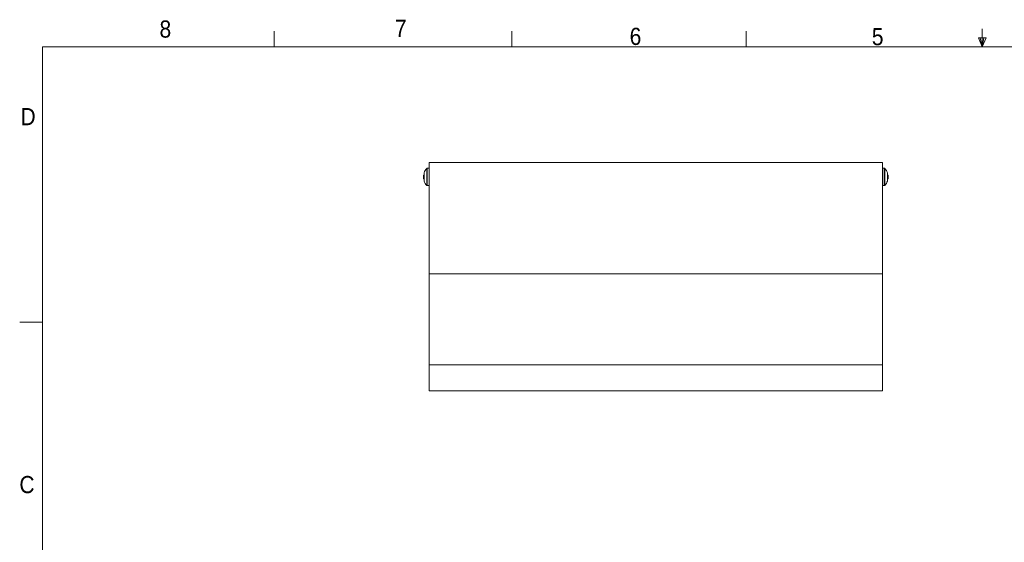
# Model space of a CAD drawing. Header units: millimetres. Extents: x 5 to 273, y 7 to 200.
# Tile 5 of 6: x 5 to 142, y 128 to 200. Entities that reach past the tile are written whole.
import ezdxf

# ---------------------------------------------------------------- set-up
doc = ezdxf.new("R2010")
doc.units = ezdxf.units.MM
doc.styles.add('SLDTEXTSTYLE0', font='GOTHIC.TTF', dxfattribs={"width": 0.913})

msp = doc.modelspace()

# ---------------------------------------------------------------- linework, layer by layer
at = {"color": 7, "linetype": 'Continuous', "lineweight": 0}
for p, q in [((40.4628, 196.675), (40.4628, 198.8289)), ((73.395, 196.675), (73.395, 198.8289)), ((105.8678, 196.675), (105.8678, 198.8289)), ((139.1022, 197.9105), (138.0411, 197.9105)), ((138.5703, 196.675), (138.0411, 197.9105)), ((138.5703, 196.675), (138.3066, 197.9105)), ((138.5703, 196.675), (138.5703, 199.1482)), ((138.5703, 196.675), (138.7998, 197.9105)), ((138.5703, 196.675), (139.1022, 197.9105)), ((8.3801, 196.675), (270.0001, 196.675)), ((8.3801, 196.675), (8.3801, 9.9587)), ((8.3801, 158.5487), (5.2051, 158.5487))]:
    msp.add_line(p, q, dxfattribs=at)
at = {"color": 7, "linetype": 'Continuous', "lineweight": 15}
for p, q in [((61.9389, 180.6693), (61.9389, 165.2597)), ((124.7389, 180.6693), (61.9389, 180.6693)), ((124.7389, 180.6693), (124.7389, 165.2597)), ((61.2322, 178.9233), (61.1531, 178.9233)), ((61.1531, 178.9233), (61.1531, 178.4153)), ((61.2322, 179.2467), (61.2322, 179.132)), ((61.2322, 179.132), (61.2322, 178.6015)), ((61.9389, 179.8693), (61.6794, 179.8693)), ((124.9983, 179.8693), (124.7389, 179.8693)), ((125.4456, 179.1705), (125.4456, 179.2467)), ((125.4456, 178.6717), (125.4456, 179.1705)), ((125.5246, 178.9233), (125.4456, 178.9233)), ((125.5246, 178.4153), (125.5246, 178.9233)), ((61.1384, 178.707), (61.1384, 178.6317)), ((61.1531, 178.4153), (61.2322, 178.4153)), ((61.2322, 178.6015), (61.2322, 178.1389)), ((61.2322, 178.1389), (61.2322, 178.092)), ((61.6794, 177.4693), (61.9389, 177.4693)), ((124.7389, 177.4693), (124.9983, 177.4693)), ((125.4456, 178.1705), (125.4456, 178.6717)), ((125.4456, 178.4153), (125.5246, 178.4153)), ((125.4456, 178.092), (125.4456, 178.1705)), ((125.5393, 178.6317), (125.5393, 178.707)), ((124.7389, 165.2597), (61.9389, 165.2597)), ((61.9389, 165.2597), (61.9389, 152.661)), ((124.7389, 165.2597), (124.7389, 152.661)), ((124.7389, 152.661), (61.9389, 152.661)), ((61.9389, 152.661), (61.9389, 149.0587)), ((124.7389, 152.661), (124.7389, 149.0587)), ((61.9389, 149.0587), (124.7389, 149.0587))]:
    msp.add_line(p, q, dxfattribs=at)
at = {"color": 8, "linetype": 'Continuous', "lineweight": 15}
for p, q in [((61.6088, 179.8402), (61.6088, 177.5936)), ((61.6794, 179.8693), (61.6794, 177.4693)), ((124.9983, 177.4693), (124.9983, 179.8693)), ((125.0689, 179.6857), (125.0689, 179.8402)), ((125.0689, 177.4985), (125.0689, 179.6857)), ((61.6088, 177.5936), (61.6088, 177.4985))]:
    msp.add_line(p, q, dxfattribs=at)
at = {"color": 7, "linetype": 'Continuous', "lineweight": 15}
for centre, radius, start, end in [((62.7384, 178.707), 1.6, 172.229994, 180), ((62.7384, 178.707), 1.6, 134.910535, 160.288098), ((61.6794, 179.7693), 0.1, 90, 134.910535), ((124.9983, 179.7693), 0.1, 45.089465, 90), ((123.9393, 178.707), 1.6, 19.711902, 45.089465), ((123.9393, 178.707), 1.6, 0, 7.770006), ((62.7384, 178.707), 1.6, 180, 181.349617), ((62.7384, 178.6317), 1.6, 178.650383, 180), ((62.7384, 178.6317), 1.6, 180, 187.770006), ((62.7384, 178.6317), 1.6, 199.711902, 225.089465), ((61.6794, 177.5693), 0.1, 225.089465, 270), ((124.9983, 177.5693), 0.1, 270, 314.910535), ((123.9393, 178.6317), 1.6, 314.910535, 340.288098), ((123.9393, 178.6317), 1.6, 352.229994, 0), ((123.9393, 178.707), 1.6, 358.650383, 0), ((123.9393, 178.6317), 1.6, 0, 1.349617)]:
    msp.add_arc(centre, radius, start, end, dxfattribs=at)

# ---------------------------------------------------------------- texts
at = {"color": 7, "linetype": 'Continuous', "lineweight": 0, "char_height": 2.3813, "attachment_point": 1, "style": 'SLDTEXTSTYLE0'}
for s, insert in [('8', (24.5799, 200.3292)), ('7', (57.1954, 200.4302)), ('6', (89.7223, 199.3157)), ('5', (123.2771, 199.2776)), ('D', (5.316, 188.2028)), ('C', (5.163, 137.2592))]:
    msp.add_mtext(s, dxfattribs=dict(at, insert=insert))

doc.saveas('drawing.dxf')
